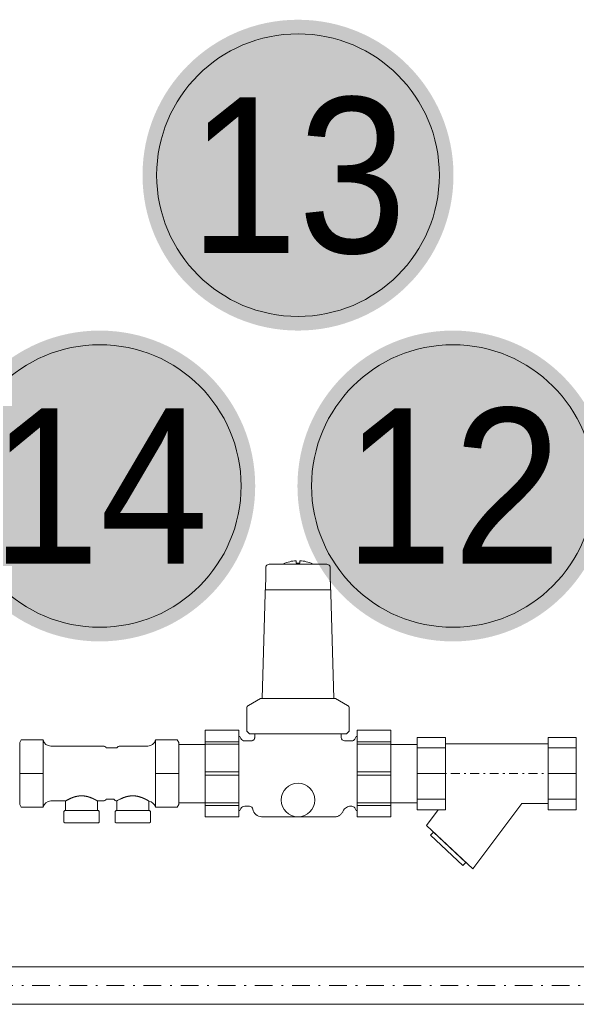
# Model space of a CAD drawing. Header units: millimetres. Extents: x -368 to 1732, y 3428 to 4913.
# Tile 12 of 80: x 418 to 450, y 4379 to 4435. Entities that reach past the tile are written whole.
import ezdxf
from ezdxf.enums import TextEntityAlignment as Align

# ---------------------------------------------------------------- set-up
doc = ezdxf.new("R2010")
doc.units = ezdxf.units.MM
for name, pattern in [('ACAD_ISO08W100', [36, 24, -3, 6, -3]), ('DASHDOT2', [0.5, 0.25, -0.125, 0, -0.125]), ('DASHDOTX2', [2, 1, -0.5, 0, -0.5])]:
    doc.linetypes.add(name, pattern=pattern)
doc.layers.add('-- CO_opis', color=11, linetype='Continuous', lineweight=0)
doc.layers.add('-- CO_rury', color=11, linetype='Continuous', lineweight=9)
doc.styles.add('A', font='arial.ttf', dxfattribs={"width": 0.9})

# ---------------------------------------------------------------- blocks, each defined once
blk = doc.blocks.new('*U688')
at = {"color": 0, "ltscale": 10}
for p, q in [((-3282.83, 10.65), (558.2, 10.65)), ((-3282.83, -10.65), (558.2, -10.65))]:
    blk.add_line(p, q, dxfattribs=at)
at = {"color": 50, "linetype": 'DASHDOT2', "ltscale": 40}
blk.add_line((-3282.83, 0), (558.2, 0), dxfattribs=at)
blk = doc.blocks.new('-- SOCLA EA 291NF DN25')
at = {"color": 0}
for p, q in [((0.08, 1.9), (0, 1.761)), ((0, 1.761), (0, -1.761)), ((0.25, 1.9), (1.15, 1.9)), ((8.75, 1.9), (7.85, 1.9)), ((9, 1.761), (8.92, 1.9)), ((9, 1.761), (9, -1.761)), ((4.727, 1.55), (1.753, 1.55)), ((5.5, 1.45), (4.9, 1.45)), ((7.247, 1.55), (5.673, 1.55)), ((1.753, -1.55), (2.6, -1.55)), ((4.4, -1.55), (4.727, -1.55)), ((4.9, -1.45), (5.327, -1.45)), ((0, -1.761), (0.08, -1.9)), ((0.25, -1.9), (1.15, -1.9)), ((8.75, -1.9), (7.85, -1.9)), ((8.92, -1.9), (9, -1.761))]:
    blk.add_line(p, q, dxfattribs=at)
at = {"color": 11}
for p, q in [((1.32, 1.9), (1.32, 0.958)), ((7.68, 1.9), (7.68, 0.958)), ((1.32, 0.942), (1.32, -0.942)), ((7.68, 0.942), (7.68, -0.942)), ((1.32, -0.958), (1.32, -1.9)), ((7.68, -0.958), (7.68, -1.9)), ((2.6, -1.55), (2.6, -2.1)), ((4.4, -2.1), (4.4, -1.55)), ((5.5, -1.55), (5.5, -2.1)), ((7.3, -2.1), (7.3, -1.555)), ((2.55, -2.1), (2.501, -2.15)), ((2.501, -2.15), (2.501, -2.75)), ((2.55, -2.1), (4.45, -2.1)), ((4.499, -2.15), (4.45, -2.1)), ((4.499, -2.75), (4.499, -2.15)), ((5.45, -2.1), (5.4, -2.15)), ((5.4, -2.15), (5.4, -2.75)), ((5.45, -2.1), (7.35, -2.1)), ((7.399, -2.15), (7.35, -2.1)), ((7.399, -2.75), (7.399, -2.15)), ((2.501, -2.75), (2.55, -2.8)), ((4.45, -2.8), (4.499, -2.75)), ((5.4, -2.75), (5.45, -2.8)), ((7.35, -2.8), (7.399, -2.75)), ((2.55, -2.8), (4.45, -2.8)), ((5.45, -2.8), (7.35, -2.8))]:
    blk.add_line(p, q, dxfattribs=at)
at = {"color": 50, "linetype": 'Continuous', "lineweight": 0}
for p, q in [((0, 0), (1.32, 0)), ((9, 0), (7.68, 0))]:
    blk.add_line(p, q, dxfattribs=at)
blk.add_line((5.553, -1.515), (5.673, -1.456))
at = {"color": 0}
for points in [[(0.25, 1.9), (0.24, 1.9), (0.221, 1.9), (0.204, 1.9), (0.195, 1.9), (0.188, 1.9), (0.173, 1.9), (0.159, 1.9), (0.147, 1.9), (0.135, 1.9), (0.125, 1.9), (0.12, 1.9), (0.116, 1.9), (0.108, 1.9), (0.101, 1.9), (0.095, 1.9), (0.09, 1.9), (0.086, 1.9), (0.085, 1.9), (0.083, 1.9), (0.081, 1.9), (0.08, 1.9), (0.08, 1.9)], [(1.32, 1.9), (1.32, 1.9), (1.318, 1.9), (1.316, 1.9), (1.315, 1.9), (1.313, 1.9), (1.309, 1.9), (1.303, 1.9), (1.297, 1.9), (1.29, 1.9), (1.281, 1.9), (1.277, 1.9), (1.272, 1.9), (1.262, 1.9), (1.25, 1.9), (1.238, 1.9), (1.225, 1.9), (1.21, 1.9), (1.202, 1.9), (1.194, 1.9), (1.177, 1.9), (1.159, 1.9), (1.15, 1.9)], [(7.85, 1.9), (7.841, 1.9), (7.823, 1.9), (7.806, 1.9), (7.798, 1.9), (7.79, 1.9), (7.775, 1.9), (7.762, 1.9), (7.75, 1.9), (7.738, 1.9), (7.728, 1.9), (7.723, 1.9), (7.719, 1.9), (7.71, 1.9), (7.703, 1.9), (7.697, 1.9), (7.691, 1.9), (7.687, 1.9), (7.685, 1.9), (7.684, 1.9), (7.682, 1.9), (7.68, 1.9), (7.68, 1.9)], [(8.92, 1.9), (8.92, 1.9), (8.919, 1.9), (8.917, 1.9), (8.915, 1.9), (8.914, 1.9), (8.91, 1.9), (8.905, 1.9), (8.899, 1.9), (8.892, 1.9), (8.884, 1.9), (8.88, 1.9), (8.875, 1.9), (8.865, 1.9), (8.853, 1.9), (8.841, 1.9), (8.827, 1.9), (8.812, 1.9), (8.805, 1.9), (8.796, 1.9), (8.779, 1.9), (8.76, 1.9), (8.75, 1.9)], [(2.6, -1.55), (2.6, -1.55), (2.6, -1.55), (2.601, -1.55), (2.601, -1.55), (2.601, -1.549), (2.602, -1.549), (2.603, -1.548), (2.604, -1.548), (2.605, -1.547), (2.607, -1.546), (2.608, -1.546), (2.609, -1.545), (2.611, -1.544), (2.613, -1.543), (2.615, -1.541), (2.618, -1.54), (2.62, -1.538), (2.622, -1.538), (2.623, -1.537), (2.626, -1.535), (2.63, -1.533), (2.631, -1.532), (2.633, -1.531), (2.637, -1.529), (2.641, -1.527), (2.643, -1.526), (2.645, -1.524), (2.649, -1.522), (2.654, -1.52), (2.658, -1.517), (2.663, -1.514), (2.668, -1.512), (2.671, -1.51), (2.673, -1.509), (2.679, -1.506), (2.684, -1.503), (2.69, -1.5), (2.696, -1.497), (2.702, -1.493), (2.705, -1.492), (2.708, -1.49), (2.714, -1.487), (2.721, -1.483), (2.727, -1.48), (2.734, -1.476), (2.741, -1.472), (2.745, -1.471), (2.748, -1.469), (2.756, -1.465), (2.763, -1.461), (2.771, -1.458), (2.778, -1.454), (2.786, -1.45), (2.79, -1.448), (2.794, -1.446), (2.802, -1.442), (2.81, -1.438), (2.818, -1.434), (2.826, -1.43), (2.835, -1.427), (2.839, -1.425), (2.843, -1.423), (2.852, -1.419), (2.861, -1.415), (2.865, -1.413), (2.869, -1.411), (2.878, -1.407), (2.887, -1.403), (2.892, -1.401), (2.896, -1.399), (2.906, -1.395), (2.915, -1.391), (2.925, -1.387), (2.935, -1.383), (2.945, -1.379), (2.95, -1.377), (2.955, -1.375), (2.965, -1.371), (2.976, -1.367), (2.986, -1.363), (2.997, -1.359), (3.008, -1.355), (3.013, -1.353), (3.019, -1.351), (3.03, -1.347), (3.041, -1.343), (3.052, -1.339), (3.064, -1.335), (3.075, -1.332), (3.081, -1.33), (3.087, -1.328), (3.098, -1.324), (3.11, -1.321), (3.122, -1.317), (3.134, -1.314), (3.146, -1.311), (3.153, -1.309), (3.159, -1.307), (3.171, -1.304), (3.183, -1.301), (3.196, -1.298), (3.208, -1.295), (3.221, -1.292), (3.227, -1.291), (3.234, -1.29), (3.246, -1.287), (3.259, -1.285), (3.266, -1.284), (3.272, -1.282), (3.285, -1.28), (3.298, -1.278), (3.304, -1.277), (3.311, -1.276), (3.324, -1.274), (3.337, -1.272), (3.35, -1.271), (3.363, -1.269), (3.376, -1.268), (3.383, -1.267), (3.389, -1.267), (3.402, -1.266), (3.415, -1.265), (3.428, -1.264), (3.441, -1.263), (3.455, -1.263), (3.461, -1.263), (3.468, -1.262), (3.481, -1.262), (3.494, -1.262), (3.5, -1.262)], [(3.5, -1.262), (3.506, -1.262), (3.519, -1.262), (3.532, -1.262), (3.539, -1.263), (3.545, -1.263), (3.559, -1.263), (3.572, -1.264), (3.585, -1.265), (3.598, -1.266), (3.611, -1.267), (3.617, -1.267), (3.624, -1.268), (3.637, -1.269), (3.65, -1.271), (3.663, -1.272), (3.676, -1.274), (3.689, -1.276), (3.696, -1.277), (3.702, -1.278), (3.715, -1.28), (3.728, -1.282), (3.734, -1.284), (3.741, -1.285), (3.754, -1.287), (3.766, -1.29), (3.773, -1.291), (3.779, -1.292), (3.792, -1.295), (3.804, -1.298), (3.817, -1.301), (3.829, -1.304), (3.841, -1.307), (3.847, -1.309), (3.854, -1.311), (3.866, -1.314), (3.878, -1.317), (3.89, -1.321), (3.902, -1.324), (3.913, -1.328), (3.919, -1.33), (3.925, -1.332), (3.936, -1.335), (3.948, -1.339), (3.959, -1.343), (3.97, -1.347), (3.981, -1.351), (3.987, -1.353), (3.992, -1.355), (4.003, -1.359), (4.014, -1.363), (4.024, -1.367), (4.035, -1.371), (4.045, -1.375), (4.05, -1.377), (4.055, -1.379), (4.065, -1.383), (4.075, -1.387), (4.085, -1.391), (4.094, -1.395), (4.104, -1.399), (4.108, -1.401), (4.113, -1.403), (4.122, -1.407), (4.131, -1.411), (4.135, -1.413), (4.139, -1.415), (4.148, -1.419), (4.157, -1.423), (4.161, -1.425), (4.165, -1.427), (4.174, -1.43), (4.182, -1.434), (4.19, -1.438), (4.198, -1.442), (4.206, -1.446), (4.21, -1.448), (4.214, -1.45), (4.222, -1.454), (4.229, -1.458), (4.237, -1.461), (4.244, -1.465), (4.252, -1.469), (4.255, -1.471), (4.259, -1.472), (4.266, -1.476), (4.273, -1.48), (4.279, -1.483), (4.286, -1.487), (4.292, -1.49), (4.295, -1.492), (4.298, -1.493), (4.304, -1.497), (4.31, -1.5), (4.316, -1.503), (4.321, -1.506), (4.327, -1.509), (4.329, -1.51), (4.332, -1.512), (4.337, -1.514), (4.342, -1.517), (4.346, -1.52), (4.351, -1.522), (4.355, -1.524), (4.357, -1.526), (4.359, -1.527), (4.363, -1.529), (4.367, -1.531), (4.369, -1.532), (4.37, -1.533), (4.374, -1.535), (4.377, -1.537), (4.378, -1.538), (4.38, -1.538), (4.382, -1.54), (4.385, -1.541), (4.387, -1.543), (4.389, -1.544), (4.391, -1.545), (4.392, -1.546), (4.393, -1.546), (4.395, -1.547), (4.396, -1.548), (4.397, -1.548), (4.398, -1.549), (4.399, -1.549), (4.399, -1.55), (4.399, -1.55), (4.4, -1.55), (4.4, -1.55), (4.4, -1.55)], [(5.553, -1.515), (5.55, -1.517), (5.544, -1.52), (5.539, -1.523), (5.537, -1.525), (5.534, -1.526), (5.53, -1.529), (5.526, -1.532), (5.522, -1.535), (5.518, -1.537), (5.515, -1.539), (5.513, -1.54), (5.512, -1.541), (5.509, -1.543), (5.507, -1.545), (5.505, -1.546), (5.503, -1.548), (5.502, -1.549), (5.501, -1.549), (5.501, -1.549), (5.5, -1.55), (5.5, -1.55), (5.5, -1.55)], [(5.673, -1.456), (5.679, -1.454), (5.689, -1.448), (5.7, -1.443), (5.706, -1.44), (5.712, -1.437), (5.723, -1.432), (5.735, -1.427), (5.747, -1.421), (5.758, -1.416), (5.771, -1.41), (5.777, -1.407), (5.783, -1.405), (5.796, -1.399), (5.809, -1.394), (5.822, -1.388), (5.836, -1.382), (5.85, -1.377), (5.857, -1.374), (5.864, -1.371), (5.878, -1.366), (5.893, -1.36), (5.9, -1.357), (5.908, -1.354), (5.923, -1.349), (5.939, -1.344), (5.946, -1.341), (5.954, -1.338), (5.97, -1.333), (5.986, -1.328), (6.003, -1.323), (6.019, -1.318), (6.036, -1.313), (6.044, -1.311), (6.053, -1.309), (6.07, -1.304), (6.087, -1.3), (6.104, -1.296), (6.122, -1.292), (6.139, -1.289), (6.148, -1.287), (6.157, -1.285), (6.175, -1.282), (6.193, -1.279), (6.211, -1.276), (6.229, -1.273), (6.247, -1.271), (6.256, -1.27), (6.265, -1.269), (6.283, -1.267), (6.301, -1.266), (6.32, -1.265), (6.338, -1.263), (6.356, -1.263), (6.365, -1.262), (6.374, -1.262), (6.392, -1.262), (6.41, -1.262), (6.428, -1.262), (6.446, -1.263), (6.464, -1.264), (6.473, -1.264), (6.482, -1.265), (6.5, -1.266), (6.519, -1.268), (6.528, -1.268), (6.537, -1.269), (6.555, -1.271), (6.573, -1.274), (6.582, -1.275), (6.591, -1.276), (6.609, -1.279), (6.627, -1.282), (6.645, -1.285), (6.662, -1.289), (6.68, -1.293), (6.689, -1.295), (6.698, -1.297), (6.715, -1.301), (6.732, -1.305), (6.749, -1.309), (6.766, -1.314), (6.783, -1.319), (6.791, -1.321), (6.799, -1.324), (6.815, -1.329), (6.831, -1.334), (6.847, -1.339), (6.863, -1.344), (6.878, -1.35), (6.886, -1.352), (6.894, -1.355), (6.909, -1.361), (6.923, -1.366), (6.938, -1.372), (6.952, -1.377), (6.966, -1.383), (6.973, -1.386), (6.979, -1.389), (6.993, -1.394), (7.006, -1.4), (7.018, -1.405), (7.031, -1.411), (7.043, -1.416), (7.049, -1.419), (7.055, -1.422), (7.066, -1.427), (7.078, -1.433), (7.084, -1.435), (7.09, -1.438), (7.101, -1.443), (7.112, -1.449), (7.117, -1.452), (7.123, -1.454), (7.133, -1.459), (7.143, -1.465), (7.154, -1.47), (7.163, -1.475), (7.173, -1.48), (7.177, -1.482), (7.182, -1.485), (7.191, -1.489), (7.2, -1.494), (7.208, -1.498), (7.216, -1.503), (7.223, -1.507), (7.227, -1.509), (7.231, -1.511), (7.238, -1.515), (7.244, -1.518), (7.247, -1.52)], [(7.247, -1.52), (7.25, -1.522), (7.256, -1.525), (7.261, -1.528), (7.263, -1.53), (7.266, -1.531), (7.27, -1.534), (7.274, -1.537), (7.278, -1.54), (7.282, -1.542), (7.285, -1.544), (7.287, -1.545), (7.288, -1.546), (7.291, -1.548), (7.293, -1.55), (7.295, -1.551), (7.297, -1.553), (7.298, -1.554), (7.299, -1.554), (7.299, -1.554), (7.3, -1.555), (7.3, -1.555), (7.3, -1.555)], [(0.08, -1.9), (0.08, -1.9), (0.081, -1.9), (0.083, -1.9), (0.085, -1.9), (0.086, -1.9), (0.09, -1.9), (0.095, -1.9), (0.101, -1.9), (0.108, -1.9), (0.116, -1.9), (0.12, -1.9), (0.125, -1.9), (0.135, -1.9), (0.147, -1.9), (0.159, -1.9), (0.173, -1.9), (0.188, -1.9), (0.195, -1.9), (0.204, -1.9), (0.221, -1.9), (0.24, -1.9), (0.25, -1.9)], [(1.15, -1.9), (1.159, -1.9), (1.177, -1.9), (1.194, -1.9), (1.202, -1.9), (1.21, -1.9), (1.225, -1.9), (1.238, -1.9), (1.25, -1.9), (1.262, -1.9), (1.272, -1.9), (1.277, -1.9), (1.281, -1.9), (1.29, -1.9), (1.297, -1.9), (1.303, -1.9), (1.309, -1.9), (1.313, -1.9), (1.315, -1.9), (1.316, -1.9), (1.318, -1.9), (1.32, -1.9), (1.32, -1.9)], [(7.68, -1.9), (7.68, -1.9), (7.682, -1.9), (7.684, -1.9), (7.685, -1.9), (7.687, -1.9), (7.691, -1.9), (7.697, -1.9), (7.703, -1.9), (7.71, -1.9), (7.719, -1.9), (7.723, -1.9), (7.728, -1.9), (7.738, -1.9), (7.75, -1.9), (7.762, -1.9), (7.775, -1.9), (7.79, -1.9), (7.798, -1.9), (7.806, -1.9), (7.823, -1.9), (7.841, -1.9), (7.85, -1.9)], [(8.75, -1.9), (8.76, -1.9), (8.779, -1.9), (8.796, -1.9), (8.805, -1.9), (8.812, -1.9), (8.827, -1.9), (8.841, -1.9), (8.853, -1.9), (8.865, -1.9), (8.875, -1.9), (8.88, -1.9), (8.884, -1.9), (8.892, -1.9), (8.899, -1.9), (8.905, -1.9), (8.91, -1.9), (8.914, -1.9), (8.915, -1.9), (8.917, -1.9), (8.919, -1.9), (8.92, -1.9), (8.92, -1.9)]]:
    blk.add_lwpolyline(points, dxfattribs=at)
at = {"color": 11}
for points in [[(1.32, 1.9), (1.32, 1.9), (1.32, 1.9), (1.32, 1.9), (1.32, 1.9)], [(7.68, 1.9), (7.68, 1.9), (7.68, 1.9), (7.68, 1.9), (7.68, 1.9)], [(1.32, 0.958), (1.32, 0.955), (1.32, 0.95), (1.32, 0.945), (1.32, 0.942)], [(7.68, 0.942), (7.68, 0.945), (7.68, 0.95), (7.68, 0.955), (7.68, 0.958)], [(1.32, -0.942), (1.32, -0.945), (1.32, -0.95), (1.32, -0.955), (1.32, -0.958)], [(7.68, -0.958), (7.68, -0.955), (7.68, -0.95), (7.68, -0.945), (7.68, -0.942)], [(1.32, -1.9), (1.32, -1.9), (1.32, -1.9), (1.32, -1.9), (1.32, -1.9)], [(7.68, -1.9), (7.68, -1.9), (7.68, -1.9), (7.68, -1.9), (7.68, -1.9)]]:
    blk.add_lwpolyline(points, dxfattribs=at)
at = {"color": 0}
for centre, radius, start, end in [((1.77, 2.015), 0.465, 194.2807, 267.7927), ((7.23, 2.015), 0.465, 272.2073, 345.7193), ((4.727, 1.35), 0.2, 30, 90), ((5.673, 1.35), 0.2, 90, 150), ((1.77, -2.015), 0.465, 92.2073, 165.7193), ((4.727, -1.35), 0.2, 270, 330), ((5.5, -1.35), 0.2, 210, 270), ((7.23, -2.015), 0.465, 14.2807, 81.29)]:
    blk.add_arc(centre, radius, start, end, dxfattribs=at)
blk = doc.blocks.new('*U628')
blk.add_blockref('-- SOCLA EA 291NF DN25', (0, 0))
blk = doc.blocks.new('F 1 2662 03_DN25_HERZ_z_boku')
for p, q in [((74.1, 16.85), (15.9, 16.85)), ((15.9, -16.85), (30.79, -16.85)), ((58.58, -54), (30.79, -16.85)), ((84.84, -29.45), (78.15, -20.5)), ((58.58, -54), (84.84, -29.45))]:
    blk.add_line(p, q)
at = {"color": 50, "linetype": 'Continuous', "lineweight": 0}
for p, q in [((0, 14.5), (15.9, 14.5)), ((90, 14.5), (74.1, 14.5)), ((15.9, 0), (0, 0)), ((74.1, 0), (90, 0)), ((0, -14.48), (15.9, -14.48)), ((90, -14.48), (74.1, -14.48))]:
    blk.add_line(p, q, dxfattribs=at)
at = {"color": 50, "linetype": 'DASHDOTX2', "ltscale": 5}
blk.add_line((0, 0), (90, 0), dxfattribs=at)
at = {"color": 11, "linetype": 'Continuous', "lineweight": 0}
for points in [[(0, -20.5), (15.9, -20.5), (15.9, 20.5), (0, 20.5)], [(90, -20.5), (74.1, -20.5), (74.1, 20.5), (90, 20.5)], [(62.58, -50.26), (64.18, -51.97), (82.45, -34.9), (80.85, -33.19)]]:
    blk.add_lwpolyline(points, close=True, dxfattribs=at)
blk = doc.blocks.new('*U627')
blk.add_blockref('F 1 2662 03_DN25_HERZ_z_boku', (0, 0))
blk = doc.blocks.new('-- NR_22')
h = blk.add_hatch(color=251)
edge = h.paths.add_edge_path()
edge.add_arc((0, 30), 22, 0, 360)
at = {"color": 50}
blk.add_circle((0, 30), 20, dxfattribs=at)
at = {"style": 'A', "width": 0.9, "flags": 12}
blk.add_attdef('22', text='', height=22, dxfattribs=at).set_placement((0, 30, 0.11), align=Align.MIDDLE_CENTER)
blk = doc.blocks.new('-- REDUKTOR SYR 315 DN 25')
at = {"color": 11, "linetype": 'Continuous', "lineweight": 0}
for p, q in [((4.95, 11.752), (4.95, 11.752)), ((5.122, 11.85), (8.378, 11.85)), ((8.378, 11.85), (5.122, 11.85)), ((8.55, 11.752), (8.55, 11.752)), ((4.73, 4.25), (4.9, 10.2)), ((4.9, 10.4), (4.915, 10.4)), ((4.9, 10.2), (4.9, 10.4)), ((8.6, 10.4), (8.585, 10.4)), ((8.6, 10.4), (8.6, 10.2)), ((8.6, 10.2), (8.77, 4.25)), ((4.625, 4.25), (3.95, 3.86)), ((3.95, 3.86), (4.625, 4.25)), ((4.625, 4.25), (8.875, 4.25)), ((8.875, 4.25), (4.625, 4.25)), ((9.55, 3.86), (8.875, 4.25)), ((8.875, 4.25), (9.55, 3.86)), ((3.85, 3.687), (3.85, 2.4)), ((9.65, 3.687), (9.65, 2.4)), ((4, 2.25), (3.85, 2.4)), ((4, 2.25), (4.208, 2.25)), ((4.211, 2.25), (5.695, 2.25)), ((5.695, 2.25), (9.289, 2.25)), ((9.291, 2.25), (9.5, 2.25)), ((9.5, 2.25), (9.65, 2.4)), ((9.65, 2.4), (9.5, 2.25))]:
    blk.add_line(p, q, dxfattribs=at)
at = {"color": 50, "linetype": 'Continuous', "lineweight": 0}
for p, q in [((6.65, 12.048), (6.65, 11.907)), ((6.65, 11.907), (6.65, 12.048)), ((6.85, 11.907), (6.85, 12.048)), ((6.85, 12.048), (6.85, 11.907)), ((8.6, 10.4), (4.9, 10.4)), ((5.287, 10.4), (5.618, 10.4)), ((5.618, 10.4), (6.516, 10.4)), ((6.516, 10.4), (6.984, 10.4)), ((6.984, 10.4), (7.882, 10.4)), ((7.882, 10.4), (8.213, 10.4)), ((3.4, 1.802), (1.5, 1.802)), ((1.5, 1.802), (3.4, 1.802)), ((12, 1.802), (10.1, 1.802)), ((10.1, 1.802), (12, 1.802)), ((0, 1.65), (1.5, 1.65)), ((0, 1.65), (0, -1.65)), ((1.5, 1.65), (0.1, 1.65)), ((1.5, 1.66), (3.4, 1.66)), ((3.4, 1.66), (1.5, 1.66)), ((10.1, 1.66), (12, 1.66)), ((12, 1.66), (10.1, 1.66)), ((12, 1.65), (13.4, 1.65)), ((13.5, 1.65), (12, 1.65)), ((13.5, 1.65), (13.5, -1.65)), ((13.5, -1.55), (13.5, 1.55)), ((1.5, 0.1), (3.4, 0.1)), ((10.1, 0.1), (12, 0.1)), ((1.5, -0.1), (3.4, -0.1)), ((10.1, -0.1), (12, -0.1)), ((1.5, -1.65), (0, -1.65)), ((0.1, -1.65), (1.5, -1.65)), ((1.5, -1.66), (3.4, -1.66)), ((3.4, -1.66), (1.5, -1.66)), ((10.1, -1.66), (12, -1.66)), ((12, -1.66), (10.1, -1.66)), ((13.4, -1.65), (12, -1.65)), ((12, -1.65), (13.5, -1.65)), ((1.5, -1.802), (3.4, -1.802)), ((3.4, -1.802), (1.5, -1.802)), ((10.1, -1.802), (12, -1.802)), ((12, -1.802), (10.1, -1.802))]:
    blk.add_line(p, q, dxfattribs=at)
at = {"color": 0, "linetype": 'Continuous', "lineweight": 0}
for p, q in [((4.3, 2.25), (4.3, 2.05)), ((9.2, 2.05), (9.2, 2.25)), ((3.4, 2.095), (3.45, 2.095)), ((3.519, 1.975), (3.45, 2.095)), ((3.45, 2.095), (3.519, 1.975)), ((3.736, 1.85), (3.9, 1.85)), ((3.9, 1.85), (4.1, 1.85)), ((9.4, 1.85), (9.4, 1.85)), ((9.4, 1.85), (9.793, 1.85)), ((10.05, 2.095), (9.966, 1.95)), ((9.966, 1.95), (10.05, 2.095)), ((10.05, 2.095), (10.1, 2.095)), ((3.4, -2.095), (3.45, -2.095)), ((3.45, -2.095), (3.519, -1.975)), ((3.519, -1.975), (3.45, -2.095)), ((3.736, -1.85), (4, -1.85)), ((4, -1.85), (3.736, -1.85)), ((9.548, -1.887), (9.384, -2.003)), ((9.664, -1.85), (9.793, -1.85)), ((9.793, -1.85), (9.664, -1.85)), ((9.966, -1.95), (10.05, -2.095)), ((10.05, -2.095), (9.966, -1.95)), ((10.05, -2.095), (10.1, -2.095)), ((4.755, -2.45), (6.089, -2.45)), ((6.089, -2.45), (7.878, -2.45)), ((7.878, -2.45), (7.89, -2.45)), ((7.992, -2.45), (8.01, -2.45)), ((8.273, -2.45), (8.01, -2.45))]:
    blk.add_line(p, q, dxfattribs=at)
at = {"color": 11, "linetype": 'Continuous', "lineweight": 0}
for points in [[(1.5, -2.45), (3.4, -2.45), (3.4, 2.448), (1.5, 2.448)], [(10.1, -2.45), (12, -2.45), (12, 2.448), (10.1, 2.448)]]:
    blk.add_lwpolyline(points, close=True, dxfattribs=at)
at = {"color": 50, "linetype": 'Continuous', "lineweight": 0, "extrusion": (0, 0, -1)}
blk.add_circle((-6.75, -1.5), 0.95, dxfattribs=at)
at = {"color": 11, "linetype": 'Continuous', "lineweight": 0, "extrusion": (0, 0, -1)}
for centre, start, end in [((-5.122, 11.65), 30.7679, 90), ((-8.378, 11.65), 90, 149.2321), ((-4.05, 3.687), 0, 60), ((-9.45, 3.687), 120, 180)]:
    blk.add_arc(centre, 0.2, start, end, dxfattribs=at)
at = {"color": 11, "linetype": 'Continuous', "lineweight": 0}
for centre, start, end in [((5.122, 11.65), 90, 149.2321), ((8.378, 11.65), 30.7679, 90)]:
    blk.add_arc(centre, 0.2, start, end, dxfattribs=at)
at = {"color": 50, "linetype": 'Continuous', "lineweight": 0}
for centre, radius, start, end in [((6.75, 9.95), 2.1, 92.7294, 113.2128), ((6.75, 9.95), 2.1, 66.7872, 87.2706), ((6.75, -1.5), 0.95, 270, 90)]:
    blk.add_arc(centre, radius, start, end, dxfattribs=at)
at = {"color": 50, "linetype": 'Continuous', "lineweight": 0, "extrusion": (0, 0, -1)}
for start, end in [(66.7872, 87.2706), (92.7294, 113.2128)]:
    blk.add_arc((-6.75, 9.95), 2.1, start, end, dxfattribs=at)
at = {"color": 0, "linetype": 'Continuous', "lineweight": 0}
for centre, radius, start, end in [((3.736, 2.1), 0.25, 210, 270), ((9.4, 2.05), 0.2, 180, 270), ((9.793, 2.05), 0.2, 270, 330), ((6.75, -1.5), 0.95, 90, 270), ((3.736, -2.1), 0.25, 90, 150), ((4, -2.05), 0.2, 8.2132, 90.0003), ((9.664, -2.05), 0.2, 90.0001, 125.3112), ((9.793, -2.05), 0.2, 30, 90)]:
    blk.add_arc(centre, radius, start, end, dxfattribs=at)
at = {"color": 0, "linetype": 'Continuous', "lineweight": 0, "extrusion": (0, 0, -1)}
for centre, radius, start, end in [((-3.736, 2.1), 0.25, 270, 330), ((-9.4, 2.05), 0.2, 270, 0), ((-9.793, 2.05), 0.2, 210, 270), ((-3.736, -2.1), 0.25, 30, 90), ((-9.664, -2.05), 0.2, 54.6888, 89.9999), ((-9.793, -2.05), 0.2, 90, 150)]:
    blk.add_arc(centre, radius, start, end, dxfattribs=at)
at = {"color": 50, "linetype": 'Continuous', "lineweight": 0}
for start_param, end_param in [(-1.54571, -1.47512), (-1.666473, -1.595883)]:
    blk.add_ellipse((6.75, 11.75), major_axis=(-1.047, 0), ratio=0.151362, start_param=start_param, end_param=end_param, dxfattribs=at)
at = {"color": 0, "linetype": 'Continuous', "lineweight": 0}
for centre, ratio, start_param, end_param in [((4.693, -1.95), 1, -1.427449, -0.000001), ((7.878, -1.95), 0.550348, -0.000003, 0.00083)]:
    blk.add_ellipse(centre, major_axis=(0, -0.5), ratio=ratio, start_param=start_param, end_param=end_param, dxfattribs=at)
at = {"color": 0, "linetype": 'Continuous', "lineweight": 0, "extrusion": (0, 0, -1)}
for centre, ratio, start_param, end_param in [((4.693, -1.95), 1, 0, 1.427449), ((7.878, -1.95), 0.550348, -0.000844, -0.000003)]:
    blk.add_ellipse(centre, major_axis=(0, -0.5), ratio=ratio, start_param=start_param, end_param=end_param, dxfattribs=at)
at = {"color": 11, "linetype": 'Continuous', "lineweight": 0}
for points, knots in [([(4.93, 11.653), (4.931, 11.667), (4.932, 11.68), (4.933, 11.691), (4.934, 11.698), (4.935, 11.703), (4.937, 11.709), (4.938, 11.714), (4.939, 11.719), (4.94, 11.723), (4.941, 11.728), (4.943, 11.732), (4.944, 11.735), (4.945, 11.739), (4.946, 11.742), (4.947, 11.744), (4.949, 11.75), (4.95, 11.752), (4.95, 11.752)], [-1, -1, -1, -1, -0.816008, -0.816008, -0.816008, -0.707513, -0.707513, -0.707513, -0.59096, -0.59096, -0.59096, -0.464537, -0.464537, -0.464537, -0.325561, -0.325561, -0.325561, 0, 0, 0, 0]), ([(4.933, 11.691), (4.933, 11.691), (4.933, 11.691), (4.933, 11.691), (4.934, 11.697), (4.935, 11.703), (4.936, 11.708), (4.938, 11.714), (4.939, 11.718), (4.94, 11.723), (4.941, 11.727), (4.942, 11.731), (4.944, 11.735), (4.945, 11.739), (4.946, 11.742), (4.947, 11.744), (4.948, 11.747), (4.949, 11.749), (4.949, 11.75), (4.949, 11.75), (4.949, 11.75), (4.949, 11.75)], [0.1841836, 0.1841836, 0.1841836, 0.1841836, 0.1844821, 0.1844821, 0.1844821, 0.2877534, 0.2877534, 0.2877534, 0.403616, 0.403616, 0.403616, 0.529236, 0.529236, 0.529236, 0.6746808, 0.6746808, 0.6746808, 0.8285339, 0.8285339, 0.8285339, 0.8287144, 0.8287144, 0.8287144, 0.8287144]), ([(4.949, 11.75), (4.949, 11.75), (4.949, 11.75), (4.949, 11.75), (4.949, 11.749), (4.948, 11.747), (4.947, 11.744), (4.946, 11.742), (4.945, 11.739), (4.944, 11.735), (4.944, 11.735), (4.944, 11.735), (4.944, 11.735), (4.942, 11.731), (4.941, 11.728), (4.94, 11.723), (4.939, 11.719), (4.938, 11.714), (4.937, 11.709), (4.935, 11.703), (4.934, 11.698), (4.933, 11.691), (4.933, 11.691), (4.933, 11.691), (4.933, 11.691)], [0.1708935, 0.1708935, 0.1708935, 0.1708935, 0.1709569, 0.1709569, 0.1709569, 0.3255609, 0.3255609, 0.3255609, 0.4645365, 0.4645365, 0.4645365, 0.4707714, 0.4707714, 0.4707714, 0.5909602, 0.5909602, 0.5909602, 0.7075128, 0.7075128, 0.7075128, 0.8160076, 0.8160076, 0.8160076, 0.8161457, 0.8161457, 0.8161457, 0.8161457]), ([(4.95, 11.752), (4.95, 11.752), (4.95, 11.752), (4.95, 11.752), (4.95, 11.754), (4.95, 11.75), (4.95, 11.752)], [0.9996397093, 0.9996397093, 0.9996397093, 0.9996397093, 1, 1, 1, 1.000000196, 1.000000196, 1.000000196, 1.000000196]), ([(4.95, 11.752), (4.95, 11.752), (4.95, 11.752), (4.95, 11.752), (4.95, 11.75), (4.95, 11.754), (4.95, 11.752)], [0, 0, 0, 0, 0.0003609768, 0.0003609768, 0.0003609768, 0.0003611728, 0.0003611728, 0.0003611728, 0.0003611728]), ([(8.55, 11.752), (8.55, 11.752), (8.55, 11.752), (8.55, 11.752), (8.55, 11.754), (8.55, 11.75), (8.55, 11.752)], [0.9996397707, 0.9996397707, 0.9996397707, 0.9996397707, 1, 1, 1, 1.000000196, 1.000000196, 1.000000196, 1.000000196]), ([(8.55, 11.752), (8.55, 11.752), (8.55, 11.752), (8.551, 11.75), (8.551, 11.749), (8.552, 11.747), (8.553, 11.744), (8.554, 11.742), (8.555, 11.739), (8.556, 11.735), (8.557, 11.732), (8.559, 11.728), (8.56, 11.723), (8.561, 11.718), (8.562, 11.714), (8.564, 11.708), (8.565, 11.703), (8.566, 11.697), (8.567, 11.691), (8.567, 11.686), (8.568, 11.679), (8.569, 11.673), (8.569, 11.667), (8.57, 11.66), (8.57, 11.653)], [-1, -1, -1, -1, -0.828534, -0.828534, -0.828534, -0.674681, -0.674681, -0.674681, -0.533604, -0.533604, -0.533604, -0.403616, -0.403616, -0.403616, -0.287753, -0.287753, -0.287753, -0.184482, -0.184482, -0.184482, -0.088744, -0.088744, -0.088744, 0, 0, 0, 0]), ([(8.567, 11.691), (8.567, 11.691), (8.567, 11.691), (8.567, 11.691), (8.566, 11.697), (8.565, 11.703), (8.564, 11.708), (8.562, 11.714), (8.561, 11.718), (8.56, 11.723), (8.559, 11.727), (8.558, 11.731), (8.556, 11.735), (8.555, 11.739), (8.554, 11.742), (8.553, 11.744), (8.552, 11.747), (8.551, 11.749), (8.551, 11.75), (8.551, 11.75), (8.551, 11.75), (8.551, 11.75)], [0.1843242, 0.1843242, 0.1843242, 0.1843242, 0.1844821, 0.1844821, 0.1844821, 0.2877534, 0.2877534, 0.2877534, 0.403616, 0.403616, 0.403616, 0.529236, 0.529236, 0.529236, 0.6746808, 0.6746808, 0.6746808, 0.8285339, 0.8285339, 0.8285339, 0.8286015, 0.8286015, 0.8286015, 0.8286015]), ([(4.915, 10.4), (4.918, 10.624), (4.92, 10.848), (4.923, 11.071), (4.926, 11.265), (4.928, 11.459), (4.93, 11.653)], [0, 0, 0, 0, 0.535509, 0.535509, 0.535509, 1, 1, 1, 1]), ([(4.931, 11.672), (4.931, 11.672), (4.931, 11.672), (4.931, 11.672), (4.931, 11.666), (4.93, 11.66), (4.93, 11.653)], [0.91502951, 0.91502951, 0.91502951, 0.91502951, 0.91506054, 0.91506054, 0.91506054, 1, 1, 1, 1]), ([(8.57, 11.653), (8.57, 11.66), (8.569, 11.667), (8.569, 11.673), (8.569, 11.673), (8.569, 11.673), (8.569, 11.673)], [0, 0, 0, 0, 0.08874412, 0.08874412, 0.08874412, 0.0887727, 0.0887727, 0.0887727, 0.0887727]), ([(8.57, 11.653), (8.572, 11.5), (8.573, 11.347), (8.575, 11.194), (8.576, 11.121), (8.577, 11.049), (8.578, 10.977), (8.578, 10.966), (8.578, 10.955), (8.578, 10.945), (8.581, 10.763), (8.583, 10.582), (8.585, 10.4)], [0, 0, 0, 0, 0.366797, 0.366797, 0.366797, 0.54008, 0.54008, 0.54008, 0.565479, 0.565479, 0.565479, 1, 1, 1, 1]), ([(8.582, 10.659), (8.581, 10.754), (8.58, 10.849), (8.578, 10.945), (8.577, 11.028), (8.576, 11.111), (8.575, 11.194), (8.574, 11.282), (8.573, 11.37), (8.572, 11.458)], [-0.7936333, -0.7936333, -0.7936333, -0.7936333, -0.5654786, -0.5654786, -0.5654786, -0.3667975, -0.3667975, -0.3667975, -0.1560138, -0.1560138, -0.1560138, -0.1560138])]:
    blk.add_open_spline(points, degree=3, knots=knots, dxfattribs=at)
at = {"color": 50, "linetype": 'Continuous', "lineweight": 0}
blk.add_open_spline([(6.65, 11.907), (6.672, 11.908), (6.694, 11.908), (6.717, 11.908), (6.739, 11.908), (6.761, 11.908), (6.783, 11.908), (6.806, 11.908), (6.828, 11.908), (6.85, 11.907)], degree=3, knots=[0, 0, 0, 0, 0.333333, 0.333333, 0.333333, 0.666667, 0.666667, 0.666667, 1, 1, 1, 1], dxfattribs=at)
at = {"color": 11, "linetype": 'Continuous', "lineweight": 0}
for points in [[(4.93, 11.653), (4.93, 11.66), (4.931, 11.666), (4.931, 11.672)], [(8.572, 11.434), (8.571, 11.507), (8.571, 11.58), (8.57, 11.653)], [(4.918, 10.663), (4.917, 10.576), (4.916, 10.488), (4.915, 10.4)]]:
    blk.add_open_spline(points, degree=3, dxfattribs=at)
at = {"color": 0, "linetype": 'Continuous', "lineweight": 0}
for points, knots in [([(4.1, 1.85), (4.122, 1.85), (4.144, 1.854), (4.184, 1.867), (4.203, 1.877), (4.237, 1.903), (4.252, 1.919), (4.277, 1.954), (4.286, 1.973), (4.297, 2.012), (4.3, 2.031), (4.3, 2.05)], [0, 0, 0, 0, 0.648513, 0.648513, 1.285395, 1.285395, 1.922714, 1.922714, 2.560023, 2.560023, 3.128459, 3.128459, 3.128459, 3.128459]), ([(4.1, 1.85), (4.1, 1.85), (4.1, 1.85), (4.1, 1.85), (4.1, 1.85), (4.1, 1.85), (4.101, 1.849)], [-0.49999996, -0.49999996, -0.49999996, -0.49999996, -0.49999851, -0.49999851, -0.49999851, -0.47779405, -0.47779405, -0.47779405, -0.47779405]), ([(9.4, 1.85), (9.4, 1.85), (9.4, 1.85), (9.4, 1.85), (9.41, 1.842), (9.382, 1.85), (9.4, 1.85)], [0.0000000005, 0.0000000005, 0.0000000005, 0.0000000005, 0.0004231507, 0.0004231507, 0.0004231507, 0.0004246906, 0.0004246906, 0.0004246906, 0.0004246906]), ([(9.4, 1.85), (9.4, 1.85), (9.4, 1.85), (9.4, 1.85), (9.4, 1.85), (9.38, 1.827), (9.4, 1.85)], [-0.3982308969, -0.3982308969, -0.3982308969, -0.3982308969, -0.3978402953, -0.3978402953, -0.3978402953, -0.3978387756, -0.3978387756, -0.3978387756, -0.3978387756]), ([(9.31, -2.104), (9.293, -2.156), (9.268, -2.205), (9.204, -2.291), (9.165, -2.329), (9.078, -2.39), (9.029, -2.414), (8.955, -2.436), (8.931, -2.441), (8.883, -2.448), (8.859, -2.45), (8.834, -2.45)], [0, 0, 0, 0, 1.621406, 1.621406, 3.213574, 3.213574, 4.806792, 4.806792, 5.527645, 5.527645, 6.264051, 6.264051, 6.264051, 6.264051]), ([(9.384, -2.003), (9.367, -2.015), (9.351, -2.031), (9.326, -2.065), (9.316, -2.084), (9.31, -2.104)], [0.000108, 0.000108, 0.000108, 0.000108, 0.648563, 0.648563, 1.276363, 1.276363, 1.276363, 1.276363]), ([(9.548, -1.887), (9.548, -1.887), (9.548, -1.887), (9.548, -1.887), (9.549, -1.882), (9.547, -1.887), (9.548, -1.887)], [-1, -1, -1, -1, -0.998929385, -0.998929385, -0.998929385, -0.998928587, -0.998928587, -0.998928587, -0.998928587]), ([(9.664, -1.85), (9.664, -1.85), (9.664, -1.85), (9.664, -1.85), (9.665, -1.85), (9.663, -1.845), (9.664, -1.85)], [0.998868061, 0.998868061, 0.998868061, 0.998868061, 0.999999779, 0.999999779, 0.999999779, 1.000000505, 1.000000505, 1.000000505, 1.000000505]), ([(4.719, -2.45), (4.712, -2.45), (4.706, -2.45), (4.702, -2.45), (4.701, -2.45), (4.7, -2.45), (4.699, -2.45)], [-0.6291047, -0.6291047, -0.6291047, -0.6291047, -0.3540531, -0.3540531, -0.3540531, -0.2988347, -0.2988347, -0.2988347, -0.2988347]), ([(7.9, -2.45), (7.897, -2.45), (7.893, -2.45), (7.89, -2.45), (7.886, -2.45), (7.882, -2.45), (7.878, -2.45)], [-0.1721243, -0.1721243, -0.1721243, -0.1721243, -0.0904553, -0.0904553, -0.0904553, -0.0018006, -0.0018006, -0.0018006, -0.0018006]), ([(8.01, -2.45), (8.003, -2.45), (7.996, -2.45), (7.989, -2.45), (7.983, -2.45), (7.976, -2.45), (7.97, -2.45)], [-1, -1, -1, -1, -0.8443787, -0.8443787, -0.8443787, -0.7016685, -0.7016685, -0.7016685, -0.7016685]), ([(8.273, -2.45), (8.278, -2.45), (8.283, -2.45), (8.287, -2.45), (8.292, -2.45), (8.297, -2.45), (8.302, -2.45), (8.307, -2.45), (8.312, -2.45), (8.318, -2.45), (8.319, -2.45), (8.319, -2.45), (8.32, -2.45)], [0.0002965, 0.0002965, 0.0002965, 0.0002965, 0.077139, 0.077139, 0.077139, 0.1609619, 0.1609619, 0.1609619, 0.2527007, 0.2527007, 0.2527007, 0.2693925, 0.2693925, 0.2693925, 0.2693925]), ([(8.43, -2.45), (8.423, -2.45), (8.417, -2.45), (8.411, -2.45), (8.403, -2.45), (8.396, -2.45), (8.389, -2.45), (8.383, -2.45), (8.376, -2.45), (8.37, -2.45), (8.37, -2.45), (8.369, -2.45), (8.369, -2.45), (8.363, -2.45), (8.357, -2.45), (8.352, -2.45), (8.351, -2.45), (8.35, -2.45), (8.35, -2.45), (8.345, -2.45), (8.339, -2.45), (8.334, -2.45), (8.333, -2.45), (8.332, -2.45), (8.331, -2.45), (8.327, -2.45), (8.322, -2.45), (8.318, -2.45), (8.316, -2.45), (8.315, -2.45), (8.314, -2.45), (8.31, -2.45), (8.306, -2.45), (8.302, -2.45), (8.3, -2.45), (8.299, -2.45), (8.297, -2.45), (8.292, -2.45), (8.287, -2.45), (8.282, -2.45), (8.279, -2.45), (8.276, -2.45), (8.273, -2.45)], [-1, -1, -1, -1, -0.8590948, -0.8590948, -0.8590948, -0.7075923, -0.7075923, -0.7075923, -0.5793145, -0.5793145, -0.5793145, -0.5730005, -0.5730005, -0.5730005, -0.4614056, -0.4614056, -0.4614056, -0.448246, -0.448246, -0.448246, -0.3527187, -0.3527187, -0.3527187, -0.3338387, -0.3338387, -0.3338387, -0.2524848, -0.2524848, -0.2524848, -0.228934, -0.228934, -0.228934, -0.1607195, -0.1607195, -0.1607195, -0.1336515, -0.1336515, -0.1336515, -0.0470166, -0.0470166, -0.0470166, -0.0000123, -0.0000123, -0.0000123, -0.0000123]), ([(8.816, -2.45), (8.816, -2.45), (8.816, -2.45), (8.816, -2.45), (8.805, -2.45), (8.789, -2.45), (8.77, -2.45), (8.769, -2.45), (8.769, -2.45), (8.769, -2.45), (8.751, -2.45), (8.731, -2.45), (8.709, -2.45), (8.708, -2.45), (8.707, -2.45), (8.707, -2.45), (8.686, -2.45), (8.664, -2.45), (8.64, -2.45), (8.639, -2.45), (8.638, -2.45), (8.637, -2.45), (8.615, -2.45), (8.592, -2.45), (8.568, -2.45)], [-0.4046872, -0.4046872, -0.4046872, -0.4046872, -0.4038425, -0.4038425, -0.4038425, -0.3178837, -0.3178837, -0.3178837, -0.3162423, -0.3162423, -0.3162423, -0.2411848, -0.2411848, -0.2411848, -0.238937, -0.238937, -0.238937, -0.1721654, -0.1721654, -0.1721654, -0.1694202, -0.1694202, -0.1694202, -0.1093293, -0.1093293, -0.1093293, -0.1093293]), ([(8.816, -2.45), (8.828, -2.45), (8.834, -2.45), (8.834, -2.45), (8.834, -2.45), (8.834, -2.45), (8.834, -2.45)], [0.40468723, 0.40468723, 0.40468723, 0.40468723, 0.49994934, 0.49994934, 0.49994934, 0.50001579, 0.50001579, 0.50001579, 0.50001579])]:
    blk.add_open_spline(points, degree=3, knots=knots, dxfattribs=at)
for points in [[(4.693, -2.45), (4.693, -2.45), (4.695, -2.45), (4.699, -2.45)], [(4.719, -2.45), (4.729, -2.45), (4.741, -2.45), (4.755, -2.45)], [(7.97, -2.45), (7.946, -2.45), (7.923, -2.45), (7.9, -2.45)], [(8.273, -2.45), (8.273, -2.45), (8.273, -2.45), (8.273, -2.45)], [(8.273, -2.45), (8.273, -2.45), (8.273, -2.45), (8.273, -2.45)], [(8.43, -2.45), (8.477, -2.45), (8.525, -2.45), (8.568, -2.45)]]:
    blk.add_open_spline(points, degree=3, dxfattribs=at)
blk = doc.blocks.new('*U626')
blk.add_blockref('-- REDUKTOR SYR 315 DN 25', (0, 0))

msp = doc.modelspace()

# ---------------------------------------------------------------- block references
at = {"layer": '-- CO_opis'}
ref = msp.add_blockref('-- NR_22', (434.13, 4413.703), dxfattribs=dict(at, xscale=-0.4, yscale=0.4, zscale=0.001))
ref.add_attrib('22', '13', dxfattribs={"layer": '0', "height": 8.8, "style": 'A', "width": 0.9}).set_placement((434.13, 4425.703), align=Align.MIDDLE_CENTER)
ref = msp.add_blockref('-- NR_22', (422.908, 4396.103), dxfattribs=dict(at, xscale=-0.4, yscale=0.4, zscale=0.001))
ref.add_attrib('22', '14', dxfattribs={"layer": '0', "height": 8.8, "style": 'A', "width": 0.9}).set_placement((422.908, 4408.103), align=Align.MIDDLE_CENTER)
ref = msp.add_blockref('-- NR_22', (442.899, 4396.103), dxfattribs=dict(at, xscale=-0.4, yscale=0.4, zscale=0.001))
ref.add_attrib('22', '12', dxfattribs={"layer": '0', "height": 8.8, "style": 'A', "width": 0.9}).set_placement((442.899, 4408.103), align=Align.MIDDLE_CENTER)
at = {"layer": '-- CO_rury', "linetype": 'ACAD_ISO08W100', "ltscale": 20}
for name, p in [('*U626', (427.38, 4391.822)), ('*U628', (418.38, 4391.822))]:
    msp.add_blockref(name, p, dxfattribs=at)
at = {"layer": '-- CO_rury', "linetype": 'ACAD_ISO08W100', "ltscale": 20, "xscale": -0.09999999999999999, "yscale": 0.09999999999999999, "zscale": 0.1}
msp.add_blockref('*U627', (449.88, 4391.82), dxfattribs=at)
at = {"layer": '-- CO_rury', "linetype": 'ACAD_ISO08W100', "ltscale": 20, "xscale": 0.1, "yscale": 0.1, "zscale": 0.1, "rotation": 180}
msp.add_blockref('*U688', (408.909, 4379.821), dxfattribs=at)

doc.saveas('drawing.dxf')
